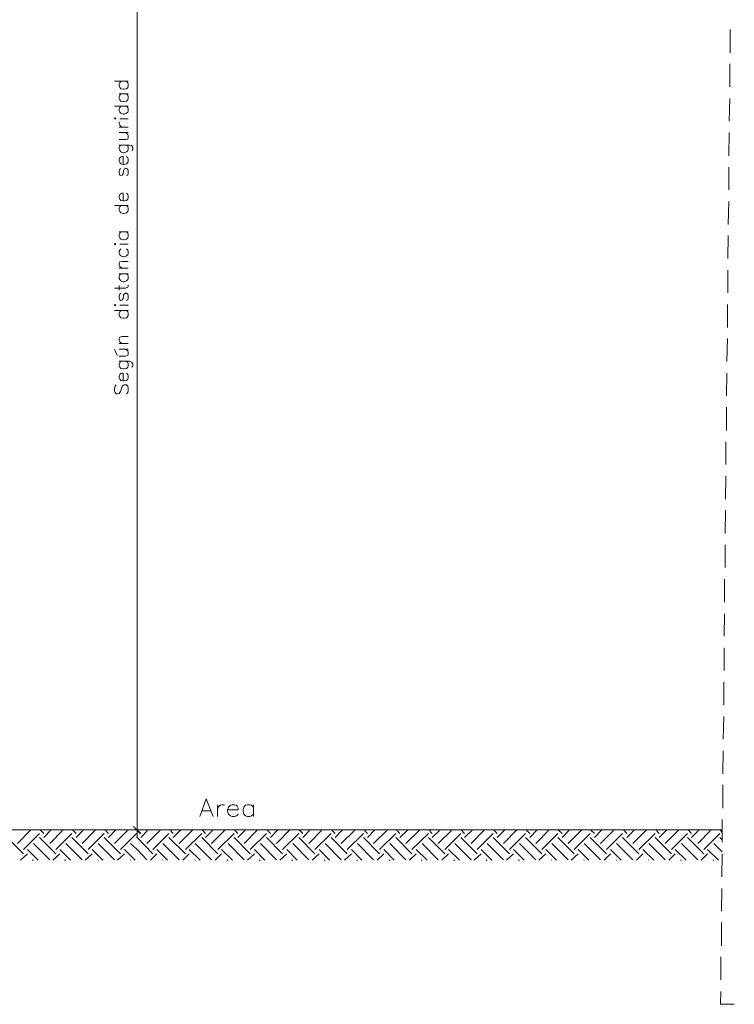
# Model space of a CAD drawing. Header units: millimetres. Extents: x 7 to 203, y 3 to 294.
# Tile 13 of 15: x 71 to 137, y 107 to 198. Entities that reach past the tile are written whole.
import ezdxf

# ---------------------------------------------------------------- set-up
doc = ezdxf.new("R2010")
doc.units = ezdxf.units.MM
doc.layers.add('DGE_CONTORNOS', color=7, linetype='Continuous', lineweight=0)

msp = doc.modelspace()

# ---------------------------------------------------------------- linework, layer by layer
at = {"layer": 'DGE_CONTORNOS', "lineweight": 5}
for points in [[(82.0843, 242.8947), (82.0843, 122.6257)], [(136.4403, 194.5077), (136.4403, 196.6243)], [(136.398, 191.375), (136.398, 193.4917)], [(80.01, 191.883), (81.28, 191.883)], [(80.6027, 191.883), (80.518, 191.756), (80.4333, 191.629), (80.4333, 191.4597), (80.518, 191.3327), (80.6027, 191.2057), (80.8143, 191.1634), (80.899, 191.1634), (81.1107, 191.2057), (81.2377, 191.3327), (81.28, 191.4597), (81.28, 191.629), (81.2377, 191.756), (81.1107, 191.883)], [(80.4333, 190.74), (81.28, 190.74)], [(80.6027, 190.74), (80.518, 190.613), (80.4333, 190.486), (80.4333, 190.3167), (80.518, 190.1897), (80.6027, 190.0627), (80.8143, 190.0204), (80.899, 190.0204), (81.1107, 190.0627), (81.2377, 190.1897), (81.28, 190.3167), (81.28, 190.486), (81.2377, 190.613), (81.1107, 190.74)], [(80.01, 189.597), (81.28, 189.597)], [(80.6027, 189.597), (80.518, 189.47), (80.4333, 189.343), (80.4333, 189.1737), (80.518, 189.0467), (80.6027, 188.962), (80.8143, 188.8774), (80.899, 188.8774), (81.1107, 188.962), (81.2377, 189.0467), (81.28, 189.1737), (81.28, 189.343), (81.2377, 189.47), (81.1107, 189.597)], [(136.3557, 188.2424), (136.398, 190.3167)], [(80.0947, 188.4117), (80.01, 188.454), (80.0947, 188.5387), (80.137, 188.454), (80.0947, 188.4117)], [(80.8143, 187.692), (80.6027, 187.7344), (80.518, 187.8614), (80.4333, 187.9884), (80.4333, 188.1577)], [(80.518, 188.454), (81.28, 188.454)], [(80.4333, 187.692), (81.28, 187.692)], [(80.4333, 186.549), (81.026, 186.549), (81.2377, 186.5913), (81.28, 186.7184), (81.28, 186.8877), (81.2377, 187.0147), (81.026, 187.184)], [(80.4333, 187.184), (81.28, 187.184)], [(136.3133, 185.0674), (136.3557, 187.184)], [(80.4333, 186.041), (81.407, 186.041), (81.5763, 185.9987), (81.6187, 185.9563), (81.7033, 185.8294), (81.7033, 185.66), (81.6187, 185.533)], [(80.6027, 186.041), (80.518, 185.9563), (80.4333, 185.8294), (80.4333, 185.66), (80.518, 185.533), (80.6027, 185.406), (80.8143, 185.3214), (80.899, 185.3214), (81.1107, 185.406), (81.2377, 185.533), (81.28, 185.66), (81.28, 185.8294), (81.2377, 185.9563), (81.1107, 186.041)], [(80.8143, 184.263), (80.8143, 184.9827), (80.6873, 184.9827), (80.5603, 184.9403), (80.518, 184.8557), (80.4333, 184.7287), (80.4333, 184.5594), (80.518, 184.4323), (80.6027, 184.3054), (80.8143, 184.263), (80.899, 184.263), (81.1107, 184.3054), (81.2377, 184.4323), (81.28, 184.5594), (81.28, 184.7287), (81.2377, 184.8557), (81.1107, 184.9827)], [(80.6027, 183.882), (80.518, 183.8397), (80.4333, 183.6704), (80.4333, 183.501), (80.518, 183.2894), (80.6027, 183.247), (80.7297, 183.2894), (80.8143, 183.4163), (80.8567, 183.7127), (80.899, 183.8397), (81.026, 183.882), (81.1107, 183.882), (81.2377, 183.8397), (81.28, 183.6704), (81.28, 183.501), (81.2377, 183.2894), (81.1107, 183.247)], [(136.3133, 181.9347), (136.3133, 184.009)], [(80.8143, 180.9187), (80.8143, 181.6384), (80.6873, 181.6384), (80.5603, 181.5537), (80.518, 181.5114), (80.4333, 181.3844), (80.4333, 181.215), (80.518, 181.088), (80.6027, 180.961), (80.8143, 180.9187), (80.899, 180.9187), (81.1107, 180.961), (81.2377, 181.088), (81.28, 181.215), (81.28, 181.3844), (81.2377, 181.5114), (81.1107, 181.6384)], [(136.271, 178.7597), (136.3133, 180.8764)], [(80.01, 180.4954), (81.28, 180.4954)], [(80.6027, 180.4954), (80.518, 180.3684), (80.4333, 180.2414), (80.4333, 180.072), (80.518, 179.945), (80.6027, 179.818), (80.8143, 179.7757), (80.899, 179.7757), (81.1107, 179.818), (81.2377, 179.945), (81.28, 180.072), (81.28, 180.2414), (81.2377, 180.3684), (81.1107, 180.4954)], [(80.4333, 178.0824), (81.28, 178.0824)], [(80.6027, 178.0824), (80.518, 177.9554), (80.4333, 177.8284), (80.4333, 177.659), (80.518, 177.532), (80.6027, 177.405), (80.8143, 177.3627), (80.899, 177.3627), (81.1107, 177.405), (81.2377, 177.532), (81.28, 177.659), (81.28, 177.8284), (81.2377, 177.9554), (81.1107, 178.0824)], [(80.0947, 176.897), (80.01, 176.9394), (80.0947, 177.024), (80.137, 176.9394), (80.0947, 176.897)], [(136.2287, 175.627), (136.271, 177.7437)], [(80.6027, 176.516), (80.518, 176.389), (80.4333, 176.3044), (80.4333, 176.0927), (80.518, 175.9657), (80.6027, 175.881), (80.8143, 175.7964), (80.899, 175.7964), (81.1107, 175.881), (81.2377, 175.9657), (81.28, 176.0927), (81.28, 176.3044), (81.2377, 176.389), (81.1107, 176.516)], [(80.518, 176.9394), (81.28, 176.9394)], [(80.6873, 174.738), (80.518, 174.9074), (80.4333, 175.0344), (80.4333, 175.2037), (80.518, 175.3307), (80.6873, 175.373), (81.28, 175.373)], [(80.4333, 174.738), (81.28, 174.738)], [(136.2287, 172.4944), (136.2287, 174.5687)], [(80.4333, 174.23), (81.28, 174.23)], [(80.6027, 174.23), (80.518, 174.1454), (80.4333, 174.0184), (80.4333, 173.8067), (80.518, 173.722), (80.6027, 173.595), (80.8143, 173.5104), (80.899, 173.5104), (81.1107, 173.595), (81.2377, 173.722), (81.28, 173.8067), (81.28, 174.0184), (81.2377, 174.1454), (81.1107, 174.23)], [(80.01, 172.9177), (81.026, 172.9177), (81.2377, 173.0024), (81.28, 173.087), (81.28, 173.214)], [(80.4333, 172.7484), (80.4333, 173.1717)], [(80.6027, 172.452), (80.518, 172.3674), (80.4333, 172.198), (80.4333, 172.0287), (80.518, 171.8594), (80.6027, 171.7747), (80.7297, 171.8594), (80.8143, 171.9864), (80.8567, 172.2827), (80.899, 172.3674), (81.026, 172.452), (81.1107, 172.452), (81.2377, 172.3674), (81.28, 172.198), (81.28, 172.0287), (81.2377, 171.8594), (81.1107, 171.7747)], [(80.0947, 171.309), (80.01, 171.3514), (80.0947, 171.436), (80.137, 171.3514), (80.0947, 171.309)], [(80.01, 170.8857), (81.28, 170.8857)], [(80.6027, 170.8857), (80.518, 170.7587), (80.4333, 170.6317), (80.4333, 170.4624), (80.518, 170.3354), (80.6027, 170.2084), (80.8143, 170.166), (80.899, 170.166), (81.1107, 170.2084), (81.2377, 170.3354), (81.28, 170.4624), (81.28, 170.6317), (81.2377, 170.7587), (81.1107, 170.8857)], [(80.518, 171.3514), (81.28, 171.3514)], [(136.1863, 169.3194), (136.1863, 171.436)], [(80.6873, 167.8377), (80.518, 168.007), (80.4333, 168.134), (80.4333, 168.3034), (80.518, 168.4304), (80.6873, 168.4727), (81.28, 168.4727)], [(136.144, 166.1867), (136.1863, 168.3034)], [(80.264, 166.737), (80.01, 167.2874)], [(80.4333, 167.8377), (81.28, 167.8377)], [(80.4333, 166.6947), (81.026, 166.6947), (81.2377, 166.737), (81.28, 166.864), (81.28, 167.0334), (81.2377, 167.1604), (81.026, 167.3297)], [(80.4333, 167.3297), (81.28, 167.3297)], [(80.4333, 166.229), (81.407, 166.229), (81.5763, 166.1444), (81.6187, 166.102), (81.7033, 165.975), (81.7033, 165.8057), (81.6187, 165.6787)], [(80.6027, 166.229), (80.518, 166.102), (80.4333, 165.975), (80.4333, 165.8057), (80.518, 165.6787), (80.6027, 165.5517), (80.8143, 165.5094), (80.899, 165.5094), (81.1107, 165.5517), (81.2377, 165.6787), (81.28, 165.8057), (81.28, 165.975), (81.2377, 166.102), (81.1107, 166.229)], [(80.8143, 164.4087), (80.8143, 165.1284), (80.6873, 165.1284), (80.5603, 165.086), (80.518, 165.0014), (80.4333, 164.8744), (80.4333, 164.705), (80.518, 164.578), (80.6027, 164.451), (80.8143, 164.4087), (80.899, 164.4087), (81.1107, 164.451), (81.2377, 164.578), (81.28, 164.705), (81.28, 164.8744), (81.2377, 165.0014), (81.1107, 165.1284)], [(136.1017, 163.054), (136.144, 165.1284)], [(80.1793, 164.07), (80.0947, 163.943), (80.01, 163.7314), (80.01, 163.5197), (80.0947, 163.3504), (80.1793, 163.2234), (80.3063, 163.2234), (80.4333, 163.2657), (80.518, 163.3504), (80.5603, 163.435), (80.6873, 163.816), (80.7297, 163.943), (80.8143, 163.9854), (80.899, 164.07), (81.1107, 164.07), (81.2377, 163.943), (81.28, 163.7314), (81.28, 163.5197), (81.2377, 163.3504), (81.1107, 163.2234)], [(136.1017, 159.879), (136.1017, 161.9957)], [(136.0593, 156.7464), (136.0593, 158.8207)], [(136.017, 153.5714), (136.0593, 155.688)], [(135.9747, 150.4387), (136.017, 152.5554)], [(135.9747, 147.306), (135.9747, 149.3804)], [(135.9323, 144.131), (135.9323, 146.2477)], [(135.89, 140.9984), (135.9323, 143.0727)], [(135.89, 137.8657), (135.89, 139.94)], [(135.8477, 134.6907), (135.8477, 136.8074)], [(135.8053, 131.558), (135.8477, 133.6324)], [(135.763, 128.383), (135.8053, 130.4997)], [(135.763, 125.2504), (135.763, 127.367)], [(135.7207, 122.1177), (135.7207, 124.192)], [(35.052, 123.2607), (135.7207, 123.2607)], [(79.3327, 123.2607), (82.7193, 123.2607)], [(81.7457, 123.557), (82.3807, 122.922)], [(135.6783, 118.9427), (135.7207, 121.0594)], [(135.636, 115.81), (135.6783, 117.8844)], [(135.636, 112.635), (135.636, 114.7517)], [(135.5937, 109.5024), (135.5937, 111.619)], [(135.5513, 107.2587), (135.5937, 108.444)], [(136.8213, 107.2587), (135.5513, 107.2587)]]:
    msp.add_lwpolyline(points, dxfattribs=at)
at = {"layer": 'DGE_CONTORNOS', "lineweight": 13}
for points in [[(87.8417, 124.4884), (88.4343, 126.097), (89.0693, 124.4884)], [(89.4503, 125.5467), (89.4503, 124.4884)], [(89.4503, 125.081), (89.535, 125.335), (89.7043, 125.5044), (89.8737, 125.5467), (90.0853, 125.5467)], [(90.3817, 125.081), (91.3553, 125.081), (91.3553, 125.2504), (91.2707, 125.4197), (91.186, 125.5044), (91.0167, 125.5467), (90.805, 125.5467), (90.6357, 125.5044), (90.4663, 125.335), (90.3817, 125.081), (90.3817, 124.954), (90.4663, 124.7), (90.6357, 124.5307), (90.805, 124.4884), (91.0167, 124.4884), (91.186, 124.5307), (91.3553, 124.7)], [(92.7523, 125.335), (92.583, 125.5044), (92.4137, 125.5467), (92.202, 125.5467), (92.0327, 125.5044), (91.8633, 125.335), (91.821, 125.081), (91.821, 124.954), (91.8633, 124.7), (92.0327, 124.5307), (92.202, 124.4884), (92.4137, 124.4884), (92.583, 124.5307), (92.7523, 124.7)], [(92.7523, 125.5467), (92.7523, 124.4884)], [(88.0533, 124.9964), (88.8577, 124.9964)]]:
    msp.add_lwpolyline(points, dxfattribs=at)
at = {"layer": 'DGE_CONTORNOS', "lineweight": 30}
for points in [[(71.12, 121.9907), (72.3477, 123.2607)], [(71.6703, 121.4404), (73.152, 122.922)], [(73.533, 122.922), (73.1943, 123.2607)], [(73.533, 122.541), (74.2103, 123.2607)], [(74.0833, 121.9907), (75.311, 123.2607)], [(74.6337, 121.4404), (76.1153, 122.922)], [(76.4963, 122.922), (76.1577, 123.2607)], [(76.4963, 122.541), (77.1737, 123.2607)], [(77.0467, 121.9907), (78.2743, 123.2607)], [(77.597, 121.4404), (79.0787, 122.922)], [(79.4597, 122.922), (79.121, 123.2607)], [(79.4597, 122.541), (80.137, 123.2607)], [(80.01, 121.9907), (81.28, 123.2607)], [(80.5603, 121.4404), (82.042, 122.922)], [(82.423, 122.922), (82.0843, 123.2607)], [(82.423, 122.541), (83.1003, 123.2607)], [(82.9733, 121.9907), (84.2433, 123.2607)], [(83.5237, 121.4404), (85.0053, 122.922)], [(85.3863, 122.922), (85.09, 123.2607)], [(85.3863, 122.541), (86.106, 123.2607)], [(85.9367, 121.9907), (87.2067, 123.2607)], [(86.5293, 121.4404), (88.011, 122.922)], [(88.3497, 122.922), (88.0533, 123.2607)], [(88.3497, 122.541), (89.0693, 123.2607)], [(88.9, 121.9907), (90.17, 123.2607)], [(89.4927, 121.4404), (90.9743, 122.922)], [(91.313, 122.922), (91.0167, 123.2607)], [(91.313, 122.541), (92.0327, 123.2607)], [(91.9057, 121.9907), (93.1333, 123.2607)], [(92.456, 121.4404), (93.9377, 122.922)], [(94.3187, 122.922), (93.98, 123.2607)], [(94.3187, 122.541), (94.996, 123.2607)], [(94.869, 121.9907), (96.0967, 123.2607)], [(95.4193, 121.4404), (96.901, 122.922)], [(97.282, 122.922), (96.9433, 123.2607)], [(97.282, 122.541), (97.9593, 123.2607)], [(97.8323, 121.9907), (99.06, 123.2607)], [(98.3827, 121.4404), (99.8643, 122.922)], [(100.2453, 122.922), (99.9067, 123.2607)], [(100.2453, 122.541), (100.9227, 123.2607)], [(100.7957, 121.9907), (102.0657, 123.2607)], [(101.346, 121.4404), (102.8277, 122.922)], [(103.2087, 122.922), (102.87, 123.2607)], [(103.2087, 122.541), (103.886, 123.2607)], [(103.759, 121.9907), (105.029, 123.2607)], [(104.3093, 121.4404), (105.791, 122.922)], [(106.172, 122.922), (105.8757, 123.2607)], [(106.172, 122.541), (106.8917, 123.2607)], [(106.7223, 121.9907), (107.9923, 123.2607)], [(107.2727, 121.4404), (108.7967, 122.922)], [(109.1353, 122.922), (108.839, 123.2607)], [(109.1353, 122.541), (109.855, 123.2607)], [(109.6857, 121.9907), (110.9557, 123.2607)], [(110.2783, 121.4404), (111.76, 122.922)], [(112.0987, 122.922), (111.8023, 123.2607)], [(112.0987, 122.541), (112.8183, 123.2607)], [(112.6913, 121.9907), (113.919, 123.2607)], [(113.2417, 121.4404), (114.7233, 122.922)], [(115.1043, 122.922), (114.7657, 123.2607)], [(115.1043, 122.541), (115.7817, 123.2607)], [(115.6547, 121.9907), (116.8823, 123.2607)], [(116.205, 121.4404), (117.6867, 122.922)], [(118.0677, 122.922), (117.729, 123.2607)], [(118.0677, 122.541), (118.745, 123.2607)], [(118.618, 121.9907), (119.8457, 123.2607)], [(119.1683, 121.4404), (120.65, 122.922)], [(121.031, 122.922), (120.6923, 123.2607)], [(121.031, 122.541), (121.7083, 123.2607)], [(121.5813, 121.9907), (122.8513, 123.2607)], [(122.1317, 121.4404), (123.6133, 122.922)], [(123.9943, 122.922), (123.6557, 123.2607)], [(123.9943, 122.541), (124.6717, 123.2607)], [(124.5447, 121.9907), (125.8147, 123.2607)], [(125.095, 121.4404), (126.5767, 122.922)], [(126.9577, 122.922), (126.6613, 123.2607)], [(126.9577, 122.541), (127.6773, 123.2607)], [(127.508, 121.9907), (128.778, 123.2607)], [(128.0583, 121.4404), (129.5823, 122.922)], [(129.921, 122.922), (129.6247, 123.2607)], [(129.921, 122.541), (130.6407, 123.2607)], [(130.4713, 121.9907), (131.7413, 123.2607)], [(131.064, 121.4404), (132.5457, 122.922)], [(132.8843, 122.922), (132.588, 123.2607)], [(132.8843, 122.541), (133.604, 123.2607)], [(133.477, 121.9907), (134.7047, 123.2607)], [(134.0273, 121.4404), (135.509, 122.922)], [(135.7207, 123.049), (135.5513, 123.2607)], [(71.6703, 121.0594), (70.1887, 122.541)], [(74.0833, 120.509), (72.6017, 121.9907)], [(74.6337, 121.0594), (73.152, 122.541)], [(77.0467, 120.509), (75.565, 121.9907)], [(77.597, 121.0594), (76.1153, 122.541)], [(80.01, 120.509), (78.5283, 121.9907)], [(80.5603, 121.0594), (79.0787, 122.541)], [(82.9733, 120.509), (82.0843, 121.4404), (81.4917, 121.9907)], [(83.5237, 121.0594), (82.0843, 122.541), (82.042, 122.541)], [(85.9367, 120.509), (84.455, 121.9907)], [(86.5293, 121.0594), (85.0053, 122.541)], [(88.9, 120.509), (87.4183, 121.9907)], [(89.4927, 121.0594), (88.011, 122.541)], [(91.9057, 120.509), (90.424, 121.9907)], [(92.456, 121.0594), (90.9743, 122.541)], [(94.869, 120.509), (93.3873, 121.9907)], [(95.4193, 121.0594), (93.9377, 122.541)], [(97.8323, 120.509), (96.3507, 121.9907)], [(98.3827, 121.0594), (96.901, 122.541)], [(100.7957, 120.509), (99.314, 121.9907)], [(101.346, 121.0594), (99.8643, 122.541)], [(103.759, 120.509), (102.2773, 121.9907)], [(104.3093, 121.0594), (102.8277, 122.541)], [(106.7223, 120.509), (105.2407, 121.9907)], [(107.2727, 121.0594), (105.791, 122.541)], [(109.6857, 120.509), (108.204, 121.9907)], [(110.2783, 121.0594), (108.7967, 122.541)], [(112.6913, 120.509), (111.2097, 121.9907)], [(113.2417, 121.0594), (111.76, 122.541)], [(115.6547, 120.509), (114.173, 121.9907)], [(116.205, 121.0594), (114.7233, 122.541)], [(118.618, 120.509), (117.1363, 121.9907)], [(119.1683, 121.0594), (117.6867, 122.541)], [(121.5813, 120.509), (120.0997, 121.9907)], [(122.1317, 121.0594), (120.65, 122.541)], [(124.5447, 120.509), (123.063, 121.9907)], [(125.095, 121.0594), (123.6133, 122.541)], [(127.508, 120.509), (126.0263, 121.9907)], [(128.0583, 121.0594), (126.5767, 122.541)], [(130.4713, 120.509), (128.9897, 121.9907)], [(131.064, 121.0594), (129.5823, 122.541)], [(133.477, 120.509), (131.9953, 121.9907)], [(134.0273, 121.0594), (132.5457, 122.541)], [(135.7207, 121.2287), (134.9587, 121.9907)], [(135.7207, 122.3294), (135.509, 122.541)], [(71.4163, 120.4667), (72.0513, 121.0594)], [(73.025, 120.4667), (72.0513, 121.4404)], [(74.3797, 120.4667), (75.0147, 121.0594)], [(75.9883, 120.4667), (75.0147, 121.4404)], [(77.343, 120.4667), (77.978, 121.0594)], [(78.9517, 120.4667), (77.978, 121.4404)], [(80.3063, 120.4667), (80.9413, 121.0594)], [(81.915, 120.4667), (80.9413, 121.4404)], [(83.312, 120.4667), (83.9047, 121.0594)], [(84.8783, 120.4667), (83.9047, 121.4404)], [(86.2753, 120.4667), (86.868, 121.0594)], [(87.884, 120.4667), (86.868, 121.4404)], [(89.2387, 120.4667), (89.8313, 121.0594)], [(90.8473, 120.4667), (89.8313, 121.4404)], [(92.202, 120.4667), (92.837, 121.0594)], [(93.8107, 120.4667), (92.837, 121.4404)], [(95.1653, 120.4667), (95.8003, 121.0594)], [(96.774, 120.4667), (95.8003, 121.4404)], [(98.1287, 120.4667), (98.7637, 121.0594)], [(99.7373, 120.4667), (98.7637, 121.4404)], [(101.092, 120.4667), (101.727, 121.0594)], [(102.7007, 120.4667), (101.727, 121.4404)], [(104.0977, 120.4667), (104.6903, 121.0594)], [(105.664, 120.4667), (104.6903, 121.4404)], [(107.061, 120.4667), (107.6537, 121.0594)], [(108.6697, 120.4667), (107.6537, 121.4404)], [(110.0243, 120.4667), (110.617, 121.0594)], [(111.633, 120.4667), (110.617, 121.4404)], [(112.9877, 120.4667), (113.6227, 121.0594)], [(114.5963, 120.4667), (113.6227, 121.4404)], [(115.951, 120.4667), (116.586, 121.0594)], [(117.5597, 120.4667), (116.586, 121.4404)], [(118.9143, 120.4667), (119.5493, 121.0594)], [(120.523, 120.4667), (119.5493, 121.4404)], [(121.8777, 120.4667), (122.5127, 121.0594)], [(123.4863, 120.4667), (122.5127, 121.4404)], [(124.8833, 120.4667), (125.476, 121.0594)], [(126.4497, 120.4667), (125.476, 121.4404)], [(127.8467, 120.4667), (128.4393, 121.0594)], [(129.4553, 120.4667), (128.4393, 121.4404)], [(130.81, 120.4667), (131.4027, 121.0594)], [(132.4187, 120.4667), (131.4027, 121.4404)], [(133.7733, 120.4667), (134.366, 121.0594)], [(135.382, 120.4667), (134.366, 121.4404)], [(72.517, 120.4667), (72.6017, 120.509)], [(75.4803, 120.4667), (75.565, 120.509)], [(78.486, 120.4667), (78.5283, 120.509)], [(81.4493, 120.4667), (81.4917, 120.509)], [(84.4127, 120.4667), (84.455, 120.509)], [(87.376, 120.4667), (87.4183, 120.509)], [(90.3393, 120.4667), (90.424, 120.509)], [(93.3027, 120.4667), (93.3873, 120.509)], [(96.266, 120.4667), (96.3507, 120.509)], [(99.2717, 120.4667), (99.314, 120.509)], [(102.235, 120.4667), (102.2773, 120.509)], [(105.1983, 120.4667), (105.2407, 120.509)], [(108.1617, 120.4667), (108.204, 120.509)], [(111.125, 120.4667), (111.2097, 120.509)], [(114.0883, 120.4667), (114.173, 120.509)], [(117.0517, 120.4667), (117.1363, 120.509)], [(120.0573, 120.4667), (120.0997, 120.509)], [(123.0207, 120.4667), (123.063, 120.509)], [(125.984, 120.4667), (126.0263, 120.509)], [(128.9473, 120.4667), (128.9897, 120.509)], [(131.9107, 120.4667), (131.9953, 120.509)], [(134.874, 120.4667), (134.9587, 120.509)]]:
    msp.add_lwpolyline(points, dxfattribs=at)

doc.saveas('drawing.dxf')
